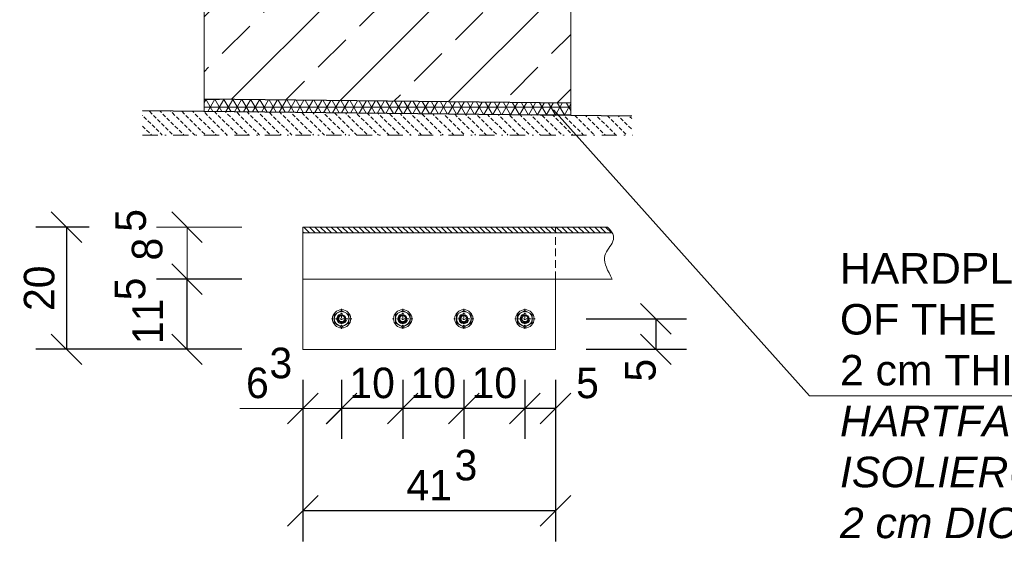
# Model space of a CAD drawing. Header units: millimetres. Extents: x -6178 to 18141, y -8419 to 8560.
# Tile 1 of 256: x -6178 to -4567, y -8306 to -7451. Entities that reach past the tile are written whole.
import ezdxf

# ---------------------------------------------------------------- set-up
doc = ezdxf.new("R2010")
doc.units = ezdxf.units.MM
doc.linetypes.add('DASHDOT', pattern=[1, 0.5, -0.25, 0, -0.25])
doc.linetypes.add('HIDDEN', pattern=[0.375, 0.25, -0.125])
for name, color, linetype, lineweight in [('Bemaßung', 7, 'Continuous', 9), ('Betonfundamente', 7, 'Continuous', 18), ('Dübel', 7, 'Continuous', 9), ('Mutter M16', 7, 'Continuous', 9), ('Schraffur Stahl', 7, 'Continuous', 5), ('Tragegurt', 7, 'Continuous', 20)]:
    doc.layers.add(name, color=color, linetype=linetype, lineweight=lineweight)
doc.layers.add('POL_Bema', color=7, linetype='Continuous')
doc.layers.add('Text', color=7, linetype='Continuous')
doc.styles.add('Arial_Standard', font='arial.ttf')
doc.dimstyles.new('DIN', dxfattribs={"dimtxt": 2.5, "dimasz": 2.5, "dimexe": 1.25, "dimexo": 0.625, "dimtad": 1, "dimtih": 1, "dimdec": 4, "dimdsep": 46, "dimlunit": 6, "dimtxsty": 'Standard', "dimcen": 2.5, "dimadec": 0, "dimazin": 0, "dimtfac": 1, "dimtdec": 4, "dimtmove": 0, "dimatfit": 3, "dimfxl": 0, "dimtvp": 1, "dimtolj": 1, "dimtzin": 0, "dimarcsym": 0})

# ---------------------------------------------------------------- blocks, each defined once
blk = doc.blocks.new('_Oblique')
at = {"layer": 'POL_Bema', "color": 0, "lineweight": -2}
blk.add_line((-0.5, -0.5), (0.5, 0.5), dxfattribs=at)
blk = doc.blocks.new('*D75')
at = {"layer": 'Bemaßung', "color": 0, "lineweight": -2}
for p, q in [((-5351.2, -8041.2), (-5351.2, -8138)), ((-5301.2, -8041.2), (-5301.2, -8138)), ((-5301.2, -8088), (-5351.2, -8088))]:
    blk.add_line(p, q, dxfattribs=at)
at = {"layer": 'DEFPOINTS', "color": 0}
for p in [(-5351.2, -7991.2), (-5301.2, -7991.2), (-5351.2, -8088)]:
    blk.add_point(p, dxfattribs=at)
at = {"layer": 'Bemaßung', "color": 0, "lineweight": -2, "xscale": 50, "yscale": 50, "zscale": 50, "rotation": 180}
blk.add_blockref('_Oblique', (-5351.2, -8088), dxfattribs=at)
at = {"layer": 'Bemaßung', "color": 0, "lineweight": -2, "xscale": 50, "yscale": 50, "zscale": 50}
blk.add_blockref('_Oblique', (-5301.2, -8088), dxfattribs=at)
at = {"layer": 'Bemaßung', "color": 0, "insert": (-5248.8, -8046.5), "char_height": 50, "attachment_point": 5}
blk.add_mtext('\\A1;5', dxfattribs=at)
blk = doc.blocks.new('*D76')
at = {"layer": 'Bemaßung', "color": 0, "lineweight": -2}
for p, q in [((-5451.2, -8041.2), (-5451.2, -8138)), ((-5351.2, -8041.2), (-5351.2, -8138)), ((-5351.2, -8088), (-5451.2, -8088))]:
    blk.add_line(p, q, dxfattribs=at)
at = {"layer": 'DEFPOINTS', "color": 0}
for p in [(-5451.2, -7991.2), (-5351.2, -7991.2), (-5451.2, -8088)]:
    blk.add_point(p, dxfattribs=at)
at = {"layer": 'Bemaßung', "color": 0, "lineweight": -2, "xscale": 50, "yscale": 50, "zscale": 50, "rotation": 180}
blk.add_blockref('_Oblique', (-5451.2, -8088), dxfattribs=at)
at = {"layer": 'Bemaßung', "color": 0, "lineweight": -2, "xscale": 50, "yscale": 50, "zscale": 50}
blk.add_blockref('_Oblique', (-5351.2, -8088), dxfattribs=at)
at = {"layer": 'Bemaßung', "color": 0, "insert": (-5401.2, -8046.5), "char_height": 50, "attachment_point": 5}
blk.add_mtext('\\A1;10', dxfattribs=at)
blk = doc.blocks.new('*D73')
at = {"layer": 'Bemaßung', "color": 0, "lineweight": -2}
for p, q in [((-5551.2, -8041.2), (-5551.2, -8138)), ((-5451.2, -8041.2), (-5451.2, -8138)), ((-5451.2, -8088), (-5551.2, -8088))]:
    blk.add_line(p, q, dxfattribs=at)
at = {"layer": 'DEFPOINTS', "color": 0}
for p in [(-5551.2, -7991.2), (-5451.2, -7991.2), (-5551.2, -8088)]:
    blk.add_point(p, dxfattribs=at)
at = {"layer": 'Bemaßung', "color": 0, "lineweight": -2, "xscale": 50, "yscale": 50, "zscale": 50, "rotation": 180}
blk.add_blockref('_Oblique', (-5551.2, -8088), dxfattribs=at)
at = {"layer": 'Bemaßung', "color": 0, "lineweight": -2, "xscale": 50, "yscale": 50, "zscale": 50}
blk.add_blockref('_Oblique', (-5451.2, -8088), dxfattribs=at)
at = {"layer": 'Bemaßung', "color": 0, "insert": (-5501.2, -8046.5), "char_height": 50, "attachment_point": 5}
blk.add_mtext('\\A1;10', dxfattribs=at)
blk = doc.blocks.new('*D74')
at = {"layer": 'Bemaßung', "color": 0, "lineweight": -2}
for p, q in [((-5651.2, -8041.2), (-5651.2, -8138)), ((-5551.2, -8041.2), (-5551.2, -8138)), ((-5551.2, -8088), (-5651.2, -8088))]:
    blk.add_line(p, q, dxfattribs=at)
at = {"layer": 'DEFPOINTS', "color": 0}
for p in [(-5651.2, -7991.2), (-5551.2, -7991.2), (-5651.2, -8088)]:
    blk.add_point(p, dxfattribs=at)
at = {"layer": 'Bemaßung', "color": 0, "lineweight": -2, "xscale": 50, "yscale": 50, "zscale": 50, "rotation": 180}
blk.add_blockref('_Oblique', (-5651.2, -8088), dxfattribs=at)
at = {"layer": 'Bemaßung', "color": 0, "lineweight": -2, "xscale": 50, "yscale": 50, "zscale": 50}
blk.add_blockref('_Oblique', (-5551.2, -8088), dxfattribs=at)
at = {"layer": 'Bemaßung', "color": 0, "insert": (-5601.2, -8046.5), "char_height": 50, "attachment_point": 5}
blk.add_mtext('\\A1;10', dxfattribs=at)
blk = doc.blocks.new('*D77')
at = {"layer": 'Bemaßung', "color": 0, "lineweight": -2}
for p, q in [((-5251.2, -7941.2), (-5086.9, -7941.2)), ((-5136.9, -7941.2), (-5136.9, -7991.2)), ((-5251.2, -7991.2), (-5086.9, -7991.2))]:
    blk.add_line(p, q, dxfattribs=at)
at = {"layer": 'DEFPOINTS', "color": 0}
for p in [(-5301.2, -7941.2), (-5301.2, -7991.2), (-5136.9, -7991.2)]:
    blk.add_point(p, dxfattribs=at)
at = {"layer": 'Bemaßung', "color": 0, "lineweight": -2, "xscale": 50, "yscale": 50, "zscale": 50}
for p, rotation in [((-5136.9, -7941.2), 90), ((-5136.9, -7991.2), 270)]:
    blk.add_blockref('_Oblique', p, dxfattribs=dict(at, rotation=rotation))
at = {"layer": 'Bemaßung', "color": 0, "insert": (-5161.9, -8025.4), "char_height": 50, "attachment_point": 5, "rotation": 90}
blk.add_mtext('\\A1;5', dxfattribs=at)
blk = doc.blocks.new('*D78')
at = {"layer": 'Bemaßung', "color": 0, "lineweight": -2}
for p, q in [((-5714.6, -8041.2), (-5714.6, -8305.6)), ((-5301.2, -8041.2), (-5301.2, -8305.6)), ((-5301.2, -8255.6), (-5714.6, -8255.6))]:
    blk.add_line(p, q, dxfattribs=at)
at = {"layer": 'DEFPOINTS', "color": 0}
for p in [(-5714.6, -7991.2), (-5301.2, -7991.2), (-5714.6, -8255.6)]:
    blk.add_point(p, dxfattribs=at)
at = {"layer": 'Bemaßung', "color": 0, "lineweight": -2, "xscale": 50, "yscale": 50, "zscale": 50, "rotation": 180}
blk.add_blockref('_Oblique', (-5714.6, -8255.6), dxfattribs=at)
at = {"layer": 'Bemaßung', "color": 0, "lineweight": -2, "xscale": 50, "yscale": 50, "zscale": 50}
blk.add_blockref('_Oblique', (-5301.2, -8255.6), dxfattribs=at)
at = {"layer": 'Bemaßung', "color": 0, "insert": (-5507.9, -8213.6), "char_height": 50, "attachment_point": 5}
blk.add_mtext('\\A1;41', dxfattribs=at)
blk = doc.blocks.new('*D79')
at = {"layer": 'Bemaßung', "color": 0, "lineweight": -2}
for p, q in [((-5814.6, -7876.2), (-5954.2, -7876.2)), ((-5904.2, -7991.2), (-5904.2, -7876.2)), ((-5814.6, -7991.2), (-5954.2, -7991.2))]:
    blk.add_line(p, q, dxfattribs=at)
at = {"layer": 'DEFPOINTS', "color": 0}
for p in [(-5904.2, -7876.2), (-5714.6, -7876.2), (-5714.6, -7991.2)]:
    blk.add_point(p, dxfattribs=at)
at = {"layer": 'Bemaßung', "color": 0, "lineweight": -2, "xscale": 50, "yscale": 50, "zscale": 50}
for p, rotation in [((-5904.2, -7876.2), 90), ((-5904.2, -7991.2), 270)]:
    blk.add_blockref('_Oblique', p, dxfattribs=dict(at, rotation=rotation))
at = {"layer": 'Bemaßung', "color": 0, "insert": (-5968.5, -7945.5), "char_height": 50, "attachment_point": 5, "rotation": 90}
blk.add_mtext('\\A1;11', dxfattribs=at)
blk = doc.blocks.new('*D80')
at = {"layer": 'Bemaßung', "color": 0, "lineweight": -2}
for p, q in [((-6064.6, -7791.2), (-6151.4, -7791.2)), ((-6101.4, -7791.2), (-6101.4, -7991.2)), ((-5917.3, -7991.2), (-6151.4, -7991.2))]:
    blk.add_line(p, q, dxfattribs=at)
at = {"layer": 'DEFPOINTS', "color": 0}
for p in [(-5814.6, -7791.2), (-6101.4, -7991.2), (-5667.3, -7991.2)]:
    blk.add_point(p, dxfattribs=at)
at = {"layer": 'Bemaßung', "color": 0, "lineweight": -2, "xscale": 50, "yscale": 50, "zscale": 50}
for p, rotation in [((-6101.4, -7791.2), 90), ((-6101.4, -7991.2), 270)]:
    blk.add_blockref('_Oblique', p, dxfattribs=dict(at, rotation=rotation))
at = {"layer": 'Bemaßung', "color": 0, "insert": (-6145.9, -7891.2), "char_height": 50, "attachment_point": 5, "rotation": 90}
blk.add_mtext('\\A1;20', dxfattribs=at)

msp = doc.modelspace()

# ---------------------------------------------------------------- hatches: boundary and pattern name
at = {"lineweight": 5}
h = msp.add_hatch(dxfattribs=at)
h.set_pattern_fill('NET3', color=256, scale=4)
h.paths.add_polyline_path([(-5876.16706, -7581.60909), (-5876.16706, -7601.60909), (-5276.16706, -7608.40548), (-5276.16706, -7588.40548)])
h = msp.add_hatch(dxfattribs=at)
h.set_pattern_fill('BETON_UNBEWEHRT', color=256, scale=50, angle=90, pattern_type=2)
h.set_pattern_definition([(135, (-69939.14, -15381.845), (-8.8388348, -8.8388348), [6.25, -3.125])])
h.paths.add_polyline_path([(-5976.98447, -7600.4671), (-5976.98447, -7640.36574), (-5176.16723, -7640.36574), (-5176.16723, -7609.53821)])
at = {"layer": 'Betonfundamente', "lineweight": 9}
h = msp.add_hatch(dxfattribs=at)
h.set_pattern_fill('ANSI33', color=256, scale=20, style=0)
h.set_pattern_definition([(45, (-116977.25, -3959.84), (-89.80256, 89.80256), []), (45, (-116887.45, -3959.84), (-89.80256, 89.80256), [63.5, -31.75])])
h.paths.add_polyline_path([(-5876.16721, -7581.60909), (-5276.16719, -7588.40548), (-5276.16706, -7307.14278), (-5291.16706, -7292.14279), (-5726.16706, -7292.14279), (-5726.16706, -7047.14279), (-5741.16706, -7032.14279), (-5861.16706, -7032.14279), (-5876.16706, -7047.14279)])
at = {"layer": 'Schraffur Stahl'}
h = msp.add_hatch(dxfattribs=at)
h.set_pattern_fill('ANSI31', color=256, scale=2, angle=270, style=0)
h.set_pattern_definition([(315, (-363.9045, 33.727), (4.490128, 4.490128), [])])
h.paths.add_polyline_path([(-5714.59101, -7800.71475), (-5208.04937, -7800.71475), (-5216.19675, -7791.23969), (-5714.59101, -7791.23969)], flags=0)

# ---------------------------------------------------------------- linework, layer by layer
for p, q in [((-5276.16706, -7588.40548), (-5876.16706, -7581.60909)), ((-5176.16723, -7609.53821), (-5976.98447, -7600.4671))]:
    msp.add_line(p, q)
at = {"layer": 'Bemaßung'}
for p, q in [((-5814.59101, -7791.23969), (-5954.15701, -7791.23969)), ((-5904.15701, -7791.23969), (-5904.15701, -7876.23969)), ((-5814.59101, -7876.23969), (-5954.15701, -7876.23969)), ((-5714.59101, -8041.23969), (-5714.59101, -8137.95874)), ((-5651.16706, -8041.23969), (-5651.16706, -8137.95874)), ((-5817.6187, -8087.95874), (-5651.16706, -8087.95874))]:
    msp.add_line(p, q, dxfattribs=at)
at = {"layer": 'Betonfundamente'}
for p, q in [((-5876.16706, -7601.81266), (-5876.16706, -7047.14279)), ((-5276.16706, -7608.40548), (-5276.16706, -7307.14279))]:
    msp.add_line(p, q, dxfattribs=at)
at = {"layer": 'Dübel', "linetype": 'DASHDOT', "lineweight": 9, "ltscale": 50}
msp.add_line((-5976.98447, -7640.36574), (-5175.34964, -7640.36574), dxfattribs=at)
at = {"layer": 'Mutter M16', "linetype": 'Continuous'}
for p, q in [((-5651.16706, -7927.38328), (-5663.16706, -7934.31148)), ((-5639.16706, -7934.31148), (-5651.16706, -7927.38328)), ((-5551.16706, -7927.38328), (-5563.16706, -7934.31148)), ((-5539.16706, -7934.31148), (-5551.16706, -7927.38328)), ((-5451.16706, -7927.38328), (-5463.16706, -7934.31148)), ((-5439.16706, -7934.31148), (-5451.16706, -7927.38328)), ((-5351.16706, -7927.38328), (-5363.16706, -7934.31148)), ((-5339.16706, -7934.31148), (-5351.16706, -7927.38328)), ((-5663.16706, -7934.31148), (-5663.16706, -7948.16789)), ((-5656.96706, -7941.23969), (-5654.06706, -7936.21674)), ((-5654.06706, -7946.26263), (-5656.96706, -7941.23969)), ((-5654.06706, -7936.21674), (-5648.26706, -7936.21674)), ((-5648.26706, -7936.21674), (-5645.36706, -7941.23969)), ((-5645.36706, -7941.23969), (-5648.26706, -7946.26263)), ((-5639.16706, -7948.16789), (-5639.16706, -7934.31148)), ((-5563.16706, -7934.31148), (-5563.16706, -7948.16789)), ((-5556.96706, -7941.23969), (-5554.06706, -7936.21674)), ((-5554.06706, -7946.26263), (-5556.96706, -7941.23969)), ((-5554.06706, -7936.21674), (-5548.26706, -7936.21674)), ((-5548.26706, -7936.21674), (-5545.36706, -7941.23969)), ((-5545.36706, -7941.23969), (-5548.26706, -7946.26263)), ((-5539.16706, -7948.16789), (-5539.16706, -7934.31148)), ((-5463.16706, -7934.31148), (-5463.16706, -7948.16789)), ((-5456.96706, -7941.23969), (-5454.06706, -7936.21674)), ((-5454.06706, -7946.26263), (-5456.96706, -7941.23969)), ((-5454.06706, -7936.21674), (-5448.26706, -7936.21674)), ((-5448.26706, -7936.21674), (-5445.36706, -7941.23969)), ((-5445.36706, -7941.23969), (-5448.26706, -7946.26263)), ((-5439.16706, -7948.16789), (-5439.16706, -7934.31148)), ((-5363.16706, -7934.31148), (-5363.16706, -7948.16789)), ((-5356.96706, -7941.23969), (-5354.06706, -7936.21674)), ((-5354.06706, -7946.26263), (-5356.96706, -7941.23969)), ((-5354.06706, -7936.21674), (-5348.26706, -7936.21674)), ((-5348.26706, -7936.21674), (-5345.36706, -7941.23969)), ((-5345.36706, -7941.23969), (-5348.26706, -7946.26263)), ((-5339.16706, -7948.16789), (-5339.16706, -7934.31148)), ((-5663.16706, -7948.16789), (-5651.16706, -7955.09609)), ((-5648.26706, -7946.26263), (-5654.06706, -7946.26263)), ((-5651.16706, -7955.09609), (-5639.16706, -7948.16789)), ((-5563.16706, -7948.16789), (-5551.16706, -7955.09609)), ((-5548.26706, -7946.26263), (-5554.06706, -7946.26263)), ((-5551.16706, -7955.09609), (-5539.16706, -7948.16789)), ((-5463.16706, -7948.16789), (-5451.16706, -7955.09609)), ((-5448.26706, -7946.26263), (-5454.06706, -7946.26263)), ((-5451.16706, -7955.09609), (-5439.16706, -7948.16789)), ((-5363.16706, -7948.16789), (-5351.16706, -7955.09609)), ((-5348.26706, -7946.26263), (-5354.06706, -7946.26263)), ((-5351.16706, -7955.09609), (-5339.16706, -7948.16789))]:
    msp.add_line(p, q, dxfattribs=at)
at = {"layer": 'Mutter M16', "linetype": 'DASHDOT', "ltscale": 10}
for p, q in [((-5651.16706, -7924.73969), (-5651.16706, -7957.73969)), ((-5551.16706, -7924.73969), (-5551.16706, -7957.73969)), ((-5451.16706, -7924.73969), (-5451.16706, -7957.73969)), ((-5351.16706, -7924.73969), (-5351.16706, -7957.73969)), ((-5634.66706, -7941.23969), (-5667.66706, -7941.23969)), ((-5534.66706, -7941.23969), (-5567.66706, -7941.23969)), ((-5434.66706, -7941.23969), (-5467.66706, -7941.23969)), ((-5334.66706, -7941.23969), (-5367.66706, -7941.23969))]:
    msp.add_line(p, q, dxfattribs=at)
at = {"layer": 'Mutter M16', "linetype": 'Continuous'}
for centre, radius in [((-5651.16706, -7941.23969), 15), ((-5551.16706, -7941.23969), 15), ((-5451.16706, -7941.23969), 15), ((-5351.16706, -7941.23969), 15), ((-5651.16706, -7941.23969), 12), ((-5651.16706, -7941.23969), 6.77315), ((-5651.16706, -7941.23969), 5.02295), ((-5551.16706, -7941.23969), 12), ((-5551.16706, -7941.23969), 6.77315), ((-5551.16706, -7941.23969), 5.02295), ((-5451.16706, -7941.23969), 12), ((-5451.16706, -7941.23969), 6.77315), ((-5451.16706, -7941.23969), 5.02295), ((-5351.16706, -7941.23969), 12), ((-5351.16706, -7941.23969), 6.77315), ((-5351.16706, -7941.23969), 5.02295)]:
    msp.add_circle(centre, radius, dxfattribs=at)
for centre in [(-5651.16706, -7941.23969), (-5551.16706, -7941.23969), (-5451.16706, -7941.23969), (-5351.16706, -7941.23969)]:
    msp.add_arc(centre, 8, 74.99999998, 345.00000001, dxfattribs=at)
at = {"layer": 'Text', "lineweight": 9}
for p, q in [((-4885.56396, -8067.36554), (-5304.53241, -7599.00374)), ((-3495.42766, -8067.36554), (-4885.56396, -8067.36554))]:
    msp.add_line(p, q, dxfattribs=at)
at = {"layer": 'Tragegurt', "ltscale": 10}
msp.add_line((-5714.59101, -7791.23969), (-5714.59101, -7876.23969), dxfattribs=at)
at = {"layer": 'Tragegurt'}
for p, q in [((-5301.16706, -7791.23969), (-5714.59101, -7791.23969)), ((-5216.19675, -7791.23969), (-5714.59101, -7791.23969)), ((-5714.59101, -7800.71475), (-5208.04937, -7800.71475)), ((-5714.59101, -7991.23969), (-5714.59101, -7876.23969)), ((-5208.22001, -7876.23969), (-5714.59101, -7876.23969)), ((-5301.16706, -7991.23969), (-5301.16706, -7876.23969)), ((-5301.16706, -7991.23969), (-5714.59101, -7991.23969))]:
    msp.add_line(p, q, dxfattribs=at)
at = {"layer": 'Tragegurt', "linetype": 'HIDDEN', "lineweight": 18, "ltscale": 50}
msp.add_line((-5301.16706, -7876.23969), (-5301.16706, -7791.23969), dxfattribs=at)
at = {"layer": 'Tragegurt'}
msp.add_open_spline([(-5216.19675, -7791.23969), (-5191.7261, -7812.2727), (-5232.95961, -7828.15539), (-5215.85209, -7861.956), (-5208.22001, -7876.23969)], degree=3, knots=[87.4236408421, 87.4236408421, 87.4236408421, 87.4236408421, 159.012571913, 195.5611844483, 195.5611844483, 195.5611844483, 195.5611844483], dxfattribs=at)

# ---------------------------------------------------------------- block references
at = {"layer": 'Bemaßung', "xscale": 50, "yscale": 50, "zscale": 50}
for p, rotation in [((-5904.15701, -7791.23969), 270), ((-5714.59101, -8087.95874), 180)]:
    msp.add_blockref('_Oblique', p, dxfattribs=dict(at, rotation=rotation))
msp.add_blockref('_Oblique', (-5651.16706, -8087.95874), dxfattribs=at)

# ---------------------------------------------------------------- texts
at = {"layer": 'Bemaßung', "char_height": 50, "attachment_point": 5, "rotation": 90}
for s, insert in [('\\A1;5', (-5996.09932, -7780.0897)), ('\\A1;8', (-5969.2103, -7827.19877)), ('\\A1;5', (-5997.0061, -7892.4256))]:
    msp.add_mtext(s, dxfattribs=dict(at, insert=insert))
at = {"layer": 'Bemaßung', "char_height": 50, "attachment_point": 5}
for s, insert in [('\\A1;3', (-5750.66436, -8013.90518)), ('\\A1;6', (-5788.99849, -8046.46831)), ('\\A1;3', (-5447.69593, -8181.11999))]:
    msp.add_mtext(s, dxfattribs=dict(at, insert=insert))
at = {"layer": 'Text', "insert": (-4835.53924, -8067.36554), "char_height": 50, "width": 1689.7604947, "attachment_point": 4, "style": 'Arial_Standard'}
msp.add_mtext('HARDPLATE FOR THE PROTECTION\\POF THE INSULATION OF TANK SLAB\\P2 cm THICK\\P{\\fArial|b0|i1|c0|p34;HARTFASERPLATTE ZUM SCHUTZ DER \\PISOLIERUNG DER TANKDECKE\\P2 cm DICK}', dxfattribs=at)

# ---------------------------------------------------------------- dimensions: what is measured, and where the dimension line sits
at = {"layer": 'Bemaßung'}
for base, p1, p2, text, override, picture, middle in [((-6101.36386, -7991.23969), (-5814.59101, -7791.23969), (-5667.27161, -7991.23969), '20', {"dimscale": 100, "dimtxt": 0.5, "dimasz": 0.5, "dimexe": 0.5, "dimexo": 2.5, "dimgap": 0, "dimtih": 0, "dimdec": 2, "dimblk1": 'Oblique', "dimblk2": 'Oblique', "dimsah": 1, "dimtmove": 2}, '*D80', (-6145.91352, -7891.23969)), ((-5904.15701, -7876.23969), (-5714.59101, -7991.23969), (-5714.59101, -7876.23969), '11', {"dimscale": 100, "dimtxt": 0.5, "dimasz": 0.5, "dimexe": 0.5, "dimexo": 1, "dimgap": 0, "dimtih": 0, "dimdec": 2, "dimblk1": 'Oblique', "dimblk2": 'Oblique', "dimsah": 1, "dimtmove": 2}, '*D79', (-5968.52755, -7945.49605)), ((-5136.89383, -7991.23969), (-5301.16706, -7941.23969), (-5301.16706, -7991.23969), '5', {"dimscale": 100, "dimtxt": 0.5, "dimasz": 0.5, "dimexe": 0.5, "dimexo": 0.5, "dimgap": 0, "dimtih": 0, "dimdec": 2, "dimblk1": 'Oblique', "dimblk2": 'Oblique', "dimsah": 1, "dimtmove": 2}, '*D77', (-5161.89383, -8025.38442))]:
    dim = msp.add_linear_dim(base=base, p1=p1, p2=p2, angle=90, text=text, dimstyle='DIN', override=override, dxfattribs=at)
    dim.commit()
    dim.dimension.update_dxf_attribs({"geometry": picture, "text_midpoint": middle, "dimtype": 160})
for base, p1, p2, text, picture, middle in [((-5714.59101, -8255.56459), (-5301.16706, -7991.23969), (-5714.59101, -7991.23969), '41', '*D78', (-5507.87903, -8213.63061)), ((-5651.16706, -8087.95874), (-5551.16706, -7991.23969), (-5651.16706, -7991.23969), '10', '*D74', (-5601.16706, -8046.46831)), ((-5551.16706, -8087.95874), (-5451.16706, -7991.23969), (-5551.16706, -7991.23969), '10', '*D73', (-5501.16706, -8046.46831)), ((-5451.16706, -8087.95874), (-5351.16706, -7991.23969), (-5451.16706, -7991.23969), '10', '*D76', (-5401.16706, -8046.46831)), ((-5351.16706, -8087.95874), (-5301.16706, -7991.23969), (-5351.16706, -7991.23969), '5', '*D75', (-5248.83652, -8046.46831))]:
    dim = msp.add_linear_dim(base=base, p1=p1, p2=p2, text=text, dimstyle='DIN', override={"dimscale": 100, "dimtxt": 0.5, "dimasz": 0.5, "dimexe": 0.5, "dimexo": 0.5, "dimgap": 0, "dimtih": 0, "dimdec": 2, "dimblk1": 'Oblique', "dimblk2": 'Oblique', "dimsah": 1, "dimtmove": 2}, dxfattribs=at)
    dim.commit()
    dim.dimension.update_dxf_attribs({"geometry": picture, "text_midpoint": middle, "dimtype": 160})

doc.saveas('drawing.dxf')
